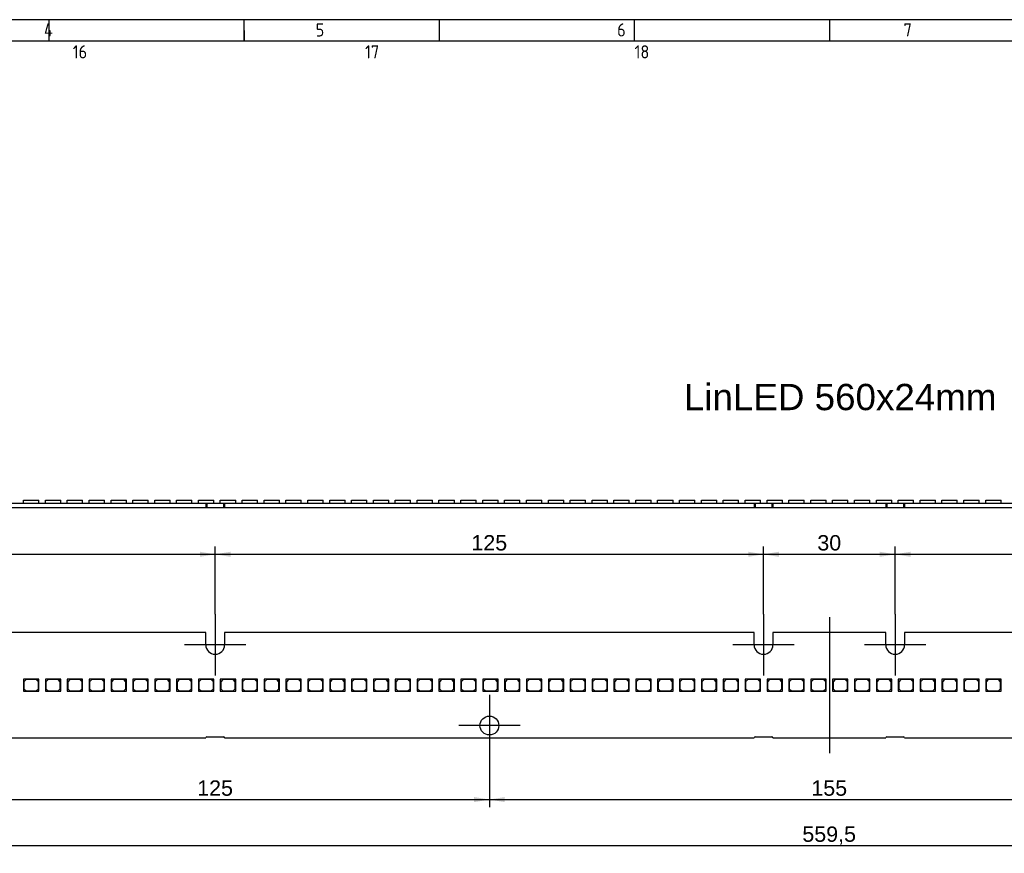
# Model space of a CAD drawing. Header units: millimetres. Extents: x 7 to 819, y 15 to 587.
# Tile 18 of 28: x 234 to 458, y 397 to 587. Entities that reach past the tile are written whole.
import ezdxf
from ezdxf.entities.mleader import LeaderData, LeaderLine
from ezdxf.enums import TextEntityAlignment as Align
from ezdxf.lldxf.tags import DXFTag
from ezdxf.math import Vec2, Vec3

# ---------------------------------------------------------------- set-up
doc = ezdxf.new("R2010")
doc.units = ezdxf.units.MM
doc.layers.add('Default', color=7, linetype='Continuous')
doc.layers.add('LINLED_560X24MM_', color=7, linetype='Continuous')
doc.styles.add('SEACAD_Arial', font='arial.ttf')
tags = doc.linetypes.add('CENTER2', pattern=[28.575, 19.05, -3.175, 3.175, -3.175]).pattern_tags.tags
tags[10:11] = [DXFTag(74, 4), DXFTag(75, 0), DXFTag(340, '0'), DXFTag(46, 0.0), DXFTag(50, 0.0), DXFTag(44, 0.0), DXFTag(45, 0.0)]
tags[8:9] = [DXFTag(74, 4), DXFTag(75, 0), DXFTag(340, '0'), DXFTag(46, 0.0), DXFTag(50, 0.0), DXFTag(44, 0.0), DXFTag(45, 0.0)]
tags[6:7] = [DXFTag(74, 4), DXFTag(75, 0), DXFTag(340, '0'), DXFTag(46, 0.0), DXFTag(50, 0.0), DXFTag(44, 0.0), DXFTag(45, 0.0)]
tags[4:5] = [DXFTag(74, 4), DXFTag(75, 0), DXFTag(340, '0'), DXFTag(46, 0.0), DXFTag(50, 0.0), DXFTag(44, 0.0), DXFTag(45, 0.0)]
doc.dimstyles.new('ISO', dxfattribs={"dimtxt": 3.5, "dimasz": 3.5, "dimexe": 1.75, "dimexo": 0, "dimgap": 0.875, "dimtad": 1, "dimtxsty": 'SEACAD_Arial', "dimblk1": '_SE_FILLED', "dimblk2": '_SE_FILLED', "dimsah": 1, "dimcen": 1.75, "dimadec": 0, "dimazin": 0, "dimtfac": 0.5, "dimtdec": 3, "dimtmove": 0, "dimatfit": 3, "dimfxl": 1, "dimarcsym": 0})

# ---------------------------------------------------------------- blocks, each defined once
blk = doc.blocks.new('SEANNOT_GROUP1')
at = {"layer": 'Default', "color": 7, "linetype": 'CENTER2'}
for p, q in [((278.49, 451.13), (278.49, 437.13)), ((285.49, 444.13), (271.49, 444.13))]:
    blk.add_line(p, q, dxfattribs=at)
blk = doc.blocks.new('SEANNOT_GROUP2')
at = {"layer": 'Default', "color": 7, "linetype": 'CENTER2'}
for p, q in [((403.49, 451.13), (403.49, 437.13)), ((410.49, 444.13), (396.49, 444.13))]:
    blk.add_line(p, q, dxfattribs=at)
blk = doc.blocks.new('SEANNOT_GROUP3')
at = {"layer": 'Default', "color": 7, "linetype": 'CENTER2'}
for p, q in [((433.49, 451.13), (433.49, 437.13)), ((440.49, 444.13), (426.49, 444.13))]:
    blk.add_line(p, q, dxfattribs=at)
blk = doc.blocks.new('SEANNOT_GROUP4')
at = {"layer": 'Default', "color": 7, "linetype": 'CENTER2'}
for p, q in [((340.99, 432.73), (340.99, 418.73)), ((347.99, 425.73), (333.99, 425.73))]:
    blk.add_line(p, q, dxfattribs=at)
blk = doc.blocks.new('SEANNOT_GROUP10')
at = {"layer": 'Default', "color": 7, "linetype": 'CENTER2'}
blk.add_line((418.49, 450.43), (418.49, 419.43), dxfattribs=at)
blk = doc.blocks.new('_DOT')
at = {"color": 0}
blk.add_line((0, 0), (-1, 0), dxfattribs=at)
at = {"color": 0, "const_width": 0.333}
blk.add_lwpolyline([(-0.1665, 0, 1), (0.1665, 0, 1)], format="xyb", close=True, dxfattribs=at)
blk = doc.blocks.new('SE1')
at = {"layer": 'LINLED_560X24MM_', "color": 7, "linetype": 'Continuous'}
for p, q in [((276.34, 446.93), (155.64, 446.93)), ((276.34, 444.13), (276.34, 446.93)), ((401.34, 446.93), (280.64, 446.93)), ((280.64, 446.93), (280.64, 444.13)), ((401.34, 444.13), (401.34, 446.93)), ((431.34, 446.93), (405.64, 446.93)), ((405.64, 446.93), (405.64, 444.13)), ((431.34, 444.13), (431.34, 446.93)), ((556.34, 446.93), (435.64, 446.93)), ((435.64, 446.93), (435.64, 444.13)), ((237.79, 436.33), (234.79, 436.33)), ((234.79, 436.33), (234.79, 433.53)), ((235.39, 436.23), (234.89, 435.73)), ((234.89, 435.73), (234.89, 434.13)), ((237.69, 436.23), (235.39, 436.23)), ((238.19, 435.73), (237.69, 436.23)), ((238.29, 436.33), (237.79, 436.33)), ((237.79, 436.33), (238.29, 435.83)), ((238.19, 434.13), (238.19, 435.73)), ((238.29, 435.83), (238.29, 436.33)), ((238.29, 433.53), (238.29, 435.83)), ((242.77, 436.33), (239.77, 436.33)), ((239.77, 436.33), (239.77, 433.53)), ((240.37, 436.23), (239.87, 435.73)), ((239.87, 435.73), (239.87, 434.13)), ((242.67, 436.23), (240.37, 436.23)), ((243.17, 435.73), (242.67, 436.23)), ((243.27, 436.33), (242.77, 436.33)), ((242.77, 436.33), (243.27, 435.83)), ((243.17, 434.13), (243.17, 435.73)), ((243.27, 435.83), (243.27, 436.33)), ((243.27, 433.53), (243.27, 435.83)), ((247.76, 436.33), (244.76, 436.33)), ((244.76, 436.33), (244.76, 433.53)), ((245.36, 436.23), (244.86, 435.73)), ((244.86, 435.73), (244.86, 434.13)), ((247.66, 436.23), (245.36, 436.23)), ((248.16, 435.73), (247.66, 436.23)), ((248.26, 436.33), (247.76, 436.33)), ((247.76, 436.33), (248.26, 435.83)), ((248.16, 434.13), (248.16, 435.73)), ((248.26, 435.83), (248.26, 436.33)), ((248.26, 433.53), (248.26, 435.83)), ((252.74, 436.33), (249.74, 436.33)), ((249.74, 436.33), (249.74, 433.53)), ((250.34, 436.23), (249.84, 435.73)), ((249.84, 435.73), (249.84, 434.13)), ((252.64, 436.23), (250.34, 436.23)), ((253.14, 435.73), (252.64, 436.23)), ((253.24, 436.33), (252.74, 436.33)), ((252.74, 436.33), (253.24, 435.83)), ((253.14, 434.13), (253.14, 435.73)), ((253.24, 435.83), (253.24, 436.33)), ((253.24, 433.53), (253.24, 435.83)), ((257.73, 436.33), (254.73, 436.33)), ((254.73, 436.33), (254.73, 433.53)), ((255.33, 436.23), (254.83, 435.73)), ((254.83, 435.73), (254.83, 434.13)), ((257.63, 436.23), (255.33, 436.23)), ((258.13, 435.73), (257.63, 436.23)), ((258.23, 436.33), (257.73, 436.33)), ((257.73, 436.33), (258.23, 435.83)), ((258.13, 434.13), (258.13, 435.73)), ((258.23, 435.83), (258.23, 436.33)), ((258.23, 433.53), (258.23, 435.83)), ((262.71, 436.33), (259.71, 436.33)), ((259.71, 436.33), (259.71, 433.53)), ((260.31, 436.23), (259.81, 435.73)), ((259.81, 435.73), (259.81, 434.13)), ((262.61, 436.23), (260.31, 436.23)), ((263.11, 435.73), (262.61, 436.23)), ((263.21, 436.33), (262.71, 436.33)), ((262.71, 436.33), (263.21, 435.83)), ((263.11, 434.13), (263.11, 435.73)), ((263.21, 435.83), (263.21, 436.33)), ((263.21, 433.53), (263.21, 435.83)), ((267.7, 436.33), (264.7, 436.33)), ((264.7, 436.33), (264.7, 433.53)), ((265.3, 436.23), (264.8, 435.73)), ((264.8, 435.73), (264.8, 434.13)), ((267.6, 436.23), (265.3, 436.23)), ((268.1, 435.73), (267.6, 436.23)), ((268.2, 436.33), (267.7, 436.33)), ((267.7, 436.33), (268.2, 435.83)), ((268.1, 434.13), (268.1, 435.73)), ((268.2, 435.83), (268.2, 436.33)), ((268.2, 433.53), (268.2, 435.83)), ((272.68, 436.33), (269.68, 436.33)), ((269.68, 436.33), (269.68, 433.53)), ((270.28, 436.23), (269.78, 435.73)), ((269.78, 435.73), (269.78, 434.13)), ((272.58, 436.23), (270.28, 436.23)), ((273.08, 435.73), (272.58, 436.23)), ((273.18, 436.33), (272.68, 436.33)), ((272.68, 436.33), (273.18, 435.83)), ((273.08, 434.13), (273.08, 435.73)), ((273.18, 435.83), (273.18, 436.33)), ((273.18, 433.53), (273.18, 435.83)), ((277.67, 436.33), (274.67, 436.33)), ((274.67, 436.33), (274.67, 433.53)), ((275.27, 436.23), (274.77, 435.73)), ((274.77, 435.73), (274.77, 434.13)), ((277.57, 436.23), (275.27, 436.23)), ((278.07, 435.73), (277.57, 436.23)), ((278.17, 436.33), (277.67, 436.33)), ((277.67, 436.33), (278.17, 435.83)), ((278.07, 434.13), (278.07, 435.73)), ((278.17, 435.83), (278.17, 436.33)), ((278.17, 433.53), (278.17, 435.83)), ((282.65, 436.33), (279.65, 436.33)), ((279.65, 436.33), (279.65, 433.53)), ((280.25, 436.23), (279.75, 435.73)), ((279.75, 435.73), (279.75, 434.13)), ((282.55, 436.23), (280.25, 436.23)), ((283.05, 435.73), (282.55, 436.23)), ((283.15, 436.33), (282.65, 436.33)), ((282.65, 436.33), (283.15, 435.83)), ((283.05, 434.13), (283.05, 435.73)), ((283.15, 435.83), (283.15, 436.33)), ((283.15, 433.53), (283.15, 435.83)), ((287.64, 436.33), (284.64, 436.33)), ((284.64, 436.33), (284.64, 433.53)), ((285.24, 436.23), (284.74, 435.73)), ((284.74, 435.73), (284.74, 434.13)), ((287.54, 436.23), (285.24, 436.23)), ((288.04, 435.73), (287.54, 436.23)), ((288.14, 436.33), (287.64, 436.33)), ((287.64, 436.33), (288.14, 435.83)), ((288.04, 434.13), (288.04, 435.73)), ((288.14, 435.83), (288.14, 436.33)), ((288.14, 433.53), (288.14, 435.83)), ((292.62, 436.33), (289.62, 436.33)), ((289.62, 436.33), (289.62, 433.53)), ((290.22, 436.23), (289.72, 435.73)), ((289.72, 435.73), (289.72, 434.13)), ((292.52, 436.23), (290.22, 436.23)), ((293.02, 435.73), (292.52, 436.23)), ((293.12, 436.33), (292.62, 436.33)), ((292.62, 436.33), (293.12, 435.83)), ((293.02, 434.13), (293.02, 435.73)), ((293.12, 435.83), (293.12, 436.33)), ((293.12, 433.53), (293.12, 435.83)), ((297.61, 436.33), (294.61, 436.33)), ((294.61, 436.33), (294.61, 433.53)), ((295.21, 436.23), (294.71, 435.73)), ((294.71, 435.73), (294.71, 434.13)), ((297.51, 436.23), (295.21, 436.23)), ((298.01, 435.73), (297.51, 436.23)), ((298.11, 436.33), (297.61, 436.33)), ((297.61, 436.33), (298.11, 435.83)), ((298.01, 434.13), (298.01, 435.73)), ((298.11, 435.83), (298.11, 436.33)), ((298.11, 433.53), (298.11, 435.83)), ((302.59, 436.33), (299.59, 436.33)), ((299.59, 436.33), (299.59, 433.53)), ((300.19, 436.23), (299.69, 435.73)), ((299.69, 435.73), (299.69, 434.13)), ((302.49, 436.23), (300.19, 436.23)), ((302.99, 435.73), (302.49, 436.23)), ((303.09, 436.33), (302.59, 436.33)), ((302.59, 436.33), (303.09, 435.83)), ((302.99, 434.13), (302.99, 435.73)), ((303.09, 435.83), (303.09, 436.33)), ((303.09, 433.53), (303.09, 435.83)), ((307.58, 436.33), (304.58, 436.33)), ((304.58, 436.33), (304.58, 433.53)), ((305.18, 436.23), (304.68, 435.73)), ((304.68, 435.73), (304.68, 434.13)), ((307.48, 436.23), (305.18, 436.23)), ((307.98, 435.73), (307.48, 436.23)), ((308.08, 436.33), (307.58, 436.33)), ((307.58, 436.33), (308.08, 435.83)), ((307.98, 434.13), (307.98, 435.73)), ((308.08, 435.83), (308.08, 436.33)), ((308.08, 433.53), (308.08, 435.83)), ((312.56, 436.33), (309.56, 436.33)), ((309.56, 436.33), (309.56, 433.53)), ((310.16, 436.23), (309.66, 435.73)), ((309.66, 435.73), (309.66, 434.13)), ((312.46, 436.23), (310.16, 436.23)), ((312.96, 435.73), (312.46, 436.23)), ((313.06, 436.33), (312.56, 436.33)), ((312.56, 436.33), (313.06, 435.83)), ((312.96, 434.13), (312.96, 435.73)), ((313.06, 435.83), (313.06, 436.33)), ((313.06, 433.53), (313.06, 435.83)), ((317.55, 436.33), (314.55, 436.33)), ((314.55, 436.33), (314.55, 433.53)), ((315.15, 436.23), (314.65, 435.73)), ((314.65, 435.73), (314.65, 434.13)), ((317.45, 436.23), (315.15, 436.23)), ((317.95, 435.73), (317.45, 436.23)), ((318.05, 436.33), (317.55, 436.33)), ((317.55, 436.33), (318.05, 435.83)), ((317.95, 434.13), (317.95, 435.73)), ((318.05, 435.83), (318.05, 436.33)), ((318.05, 433.53), (318.05, 435.83)), ((322.53, 436.33), (319.53, 436.33)), ((319.53, 436.33), (319.53, 433.53)), ((320.13, 436.23), (319.63, 435.73)), ((319.63, 435.73), (319.63, 434.13)), ((322.43, 436.23), (320.13, 436.23)), ((322.93, 435.73), (322.43, 436.23)), ((323.03, 436.33), (322.53, 436.33)), ((322.53, 436.33), (323.03, 435.83)), ((322.93, 434.13), (322.93, 435.73)), ((323.03, 435.83), (323.03, 436.33)), ((323.03, 433.53), (323.03, 435.83)), ((327.52, 436.33), (324.52, 436.33)), ((324.52, 436.33), (324.52, 433.53)), ((325.12, 436.23), (324.62, 435.73)), ((324.62, 435.73), (324.62, 434.13)), ((327.42, 436.23), (325.12, 436.23)), ((327.92, 435.73), (327.42, 436.23)), ((328.02, 436.33), (327.52, 436.33)), ((327.52, 436.33), (328.02, 435.83)), ((327.92, 434.13), (327.92, 435.73)), ((328.02, 435.83), (328.02, 436.33)), ((328.02, 433.53), (328.02, 435.83)), ((332.5, 436.33), (329.5, 436.33)), ((329.5, 436.33), (329.5, 433.53)), ((330.1, 436.23), (329.6, 435.73)), ((329.6, 435.73), (329.6, 434.13)), ((332.4, 436.23), (330.1, 436.23)), ((332.9, 435.73), (332.4, 436.23)), ((333, 436.33), (332.5, 436.33)), ((332.5, 436.33), (333, 435.83)), ((332.9, 434.13), (332.9, 435.73)), ((333, 435.83), (333, 436.33)), ((333, 433.53), (333, 435.83)), ((337.49, 436.33), (334.49, 436.33)), ((334.49, 436.33), (334.49, 433.53)), ((335.09, 436.23), (334.59, 435.73)), ((334.59, 435.73), (334.59, 434.13)), ((337.39, 436.23), (335.09, 436.23)), ((337.89, 435.73), (337.39, 436.23)), ((337.99, 436.33), (337.49, 436.33)), ((337.49, 436.33), (337.99, 435.83)), ((337.89, 434.13), (337.89, 435.73)), ((337.99, 435.83), (337.99, 436.33)), ((337.99, 433.53), (337.99, 435.83)), ((342.47, 436.33), (339.47, 436.33)), ((339.47, 436.33), (339.47, 433.53)), ((340.07, 436.23), (339.57, 435.73)), ((339.57, 435.73), (339.57, 434.13)), ((342.37, 436.23), (340.07, 436.23)), ((342.87, 435.73), (342.37, 436.23)), ((342.97, 436.33), (342.47, 436.33)), ((342.47, 436.33), (342.97, 435.83)), ((342.87, 434.13), (342.87, 435.73)), ((342.97, 435.83), (342.97, 436.33)), ((342.97, 433.53), (342.97, 435.83)), ((347.46, 436.33), (344.46, 436.33)), ((344.46, 436.33), (344.46, 433.53)), ((345.06, 436.23), (344.56, 435.73)), ((344.56, 435.73), (344.56, 434.13)), ((347.36, 436.23), (345.06, 436.23)), ((347.86, 435.73), (347.36, 436.23)), ((347.96, 436.33), (347.46, 436.33)), ((347.46, 436.33), (347.96, 435.83)), ((347.86, 434.13), (347.86, 435.73)), ((347.96, 435.83), (347.96, 436.33)), ((347.96, 433.53), (347.96, 435.83)), ((352.44, 436.33), (349.44, 436.33)), ((349.44, 436.33), (349.44, 433.53)), ((350.04, 436.23), (349.54, 435.73)), ((349.54, 435.73), (349.54, 434.13)), ((352.34, 436.23), (350.04, 436.23)), ((352.84, 435.73), (352.34, 436.23)), ((352.94, 436.33), (352.44, 436.33)), ((352.44, 436.33), (352.94, 435.83)), ((352.84, 434.13), (352.84, 435.73)), ((352.94, 435.83), (352.94, 436.33)), ((352.94, 433.53), (352.94, 435.83)), ((357.43, 436.33), (354.43, 436.33)), ((354.43, 436.33), (354.43, 433.53)), ((355.03, 436.23), (354.53, 435.73)), ((354.53, 435.73), (354.53, 434.13)), ((357.33, 436.23), (355.03, 436.23)), ((357.83, 435.73), (357.33, 436.23)), ((357.93, 436.33), (357.43, 436.33)), ((357.43, 436.33), (357.93, 435.83)), ((357.83, 434.13), (357.83, 435.73)), ((357.93, 435.83), (357.93, 436.33)), ((357.93, 433.53), (357.93, 435.83)), ((362.41, 436.33), (359.41, 436.33)), ((359.41, 436.33), (359.41, 433.53)), ((360.01, 436.23), (359.51, 435.73)), ((359.51, 435.73), (359.51, 434.13)), ((362.31, 436.23), (360.01, 436.23)), ((362.81, 435.73), (362.31, 436.23)), ((362.91, 436.33), (362.41, 436.33)), ((362.41, 436.33), (362.91, 435.83)), ((362.81, 434.13), (362.81, 435.73)), ((362.91, 435.83), (362.91, 436.33)), ((362.91, 433.53), (362.91, 435.83)), ((367.4, 436.33), (364.4, 436.33)), ((364.4, 436.33), (364.4, 433.53)), ((365, 436.23), (364.5, 435.73)), ((364.5, 435.73), (364.5, 434.13)), ((367.3, 436.23), (365, 436.23)), ((367.8, 435.73), (367.3, 436.23)), ((367.9, 436.33), (367.4, 436.33)), ((367.4, 436.33), (367.9, 435.83)), ((367.8, 434.13), (367.8, 435.73)), ((367.9, 435.83), (367.9, 436.33)), ((367.9, 433.53), (367.9, 435.83)), ((372.38, 436.33), (369.38, 436.33)), ((369.38, 436.33), (369.38, 433.53)), ((369.98, 436.23), (369.48, 435.73)), ((369.48, 435.73), (369.48, 434.13)), ((372.28, 436.23), (369.98, 436.23)), ((372.78, 435.73), (372.28, 436.23)), ((372.88, 436.33), (372.38, 436.33)), ((372.38, 436.33), (372.88, 435.83)), ((372.78, 434.13), (372.78, 435.73)), ((372.88, 435.83), (372.88, 436.33)), ((372.88, 433.53), (372.88, 435.83)), ((377.37, 436.33), (374.37, 436.33)), ((374.37, 436.33), (374.37, 433.53)), ((374.97, 436.23), (374.47, 435.73)), ((374.47, 435.73), (374.47, 434.13)), ((377.27, 436.23), (374.97, 436.23)), ((377.77, 435.73), (377.27, 436.23)), ((377.87, 436.33), (377.37, 436.33)), ((377.37, 436.33), (377.87, 435.83)), ((377.77, 434.13), (377.77, 435.73)), ((377.87, 435.83), (377.87, 436.33)), ((377.87, 433.53), (377.87, 435.83)), ((382.35, 436.33), (379.35, 436.33)), ((379.35, 436.33), (379.35, 433.53)), ((379.95, 436.23), (379.45, 435.73)), ((379.45, 435.73), (379.45, 434.13)), ((382.25, 436.23), (379.95, 436.23)), ((382.75, 435.73), (382.25, 436.23)), ((382.85, 436.33), (382.35, 436.33)), ((382.35, 436.33), (382.85, 435.83)), ((382.75, 434.13), (382.75, 435.73)), ((382.85, 435.83), (382.85, 436.33)), ((382.85, 433.53), (382.85, 435.83)), ((387.34, 436.33), (384.34, 436.33)), ((384.34, 436.33), (384.34, 433.53)), ((384.94, 436.23), (384.44, 435.73)), ((384.44, 435.73), (384.44, 434.13)), ((387.24, 436.23), (384.94, 436.23)), ((387.74, 435.73), (387.24, 436.23)), ((387.84, 436.33), (387.34, 436.33)), ((387.34, 436.33), (387.84, 435.83)), ((387.74, 434.13), (387.74, 435.73)), ((387.84, 435.83), (387.84, 436.33)), ((387.84, 433.53), (387.84, 435.83)), ((392.32, 436.33), (389.32, 436.33)), ((389.32, 436.33), (389.32, 433.53)), ((389.92, 436.23), (389.42, 435.73)), ((389.42, 435.73), (389.42, 434.13)), ((392.22, 436.23), (389.92, 436.23)), ((392.72, 435.73), (392.22, 436.23)), ((392.82, 436.33), (392.32, 436.33)), ((392.32, 436.33), (392.82, 435.83)), ((392.72, 434.13), (392.72, 435.73)), ((392.82, 435.83), (392.82, 436.33)), ((392.82, 433.53), (392.82, 435.83)), ((397.31, 436.33), (394.31, 436.33)), ((394.31, 436.33), (394.31, 433.53)), ((394.91, 436.23), (394.41, 435.73)), ((394.41, 435.73), (394.41, 434.13)), ((397.21, 436.23), (394.91, 436.23)), ((397.71, 435.73), (397.21, 436.23)), ((397.81, 436.33), (397.31, 436.33)), ((397.31, 436.33), (397.81, 435.83)), ((397.71, 434.13), (397.71, 435.73)), ((397.81, 435.83), (397.81, 436.33)), ((397.81, 433.53), (397.81, 435.83)), ((402.29, 436.33), (399.29, 436.33)), ((399.29, 436.33), (399.29, 433.53)), ((399.89, 436.23), (399.39, 435.73)), ((399.39, 435.73), (399.39, 434.13)), ((402.19, 436.23), (399.89, 436.23)), ((402.69, 435.73), (402.19, 436.23)), ((402.79, 436.33), (402.29, 436.33)), ((402.29, 436.33), (402.79, 435.83)), ((402.69, 434.13), (402.69, 435.73)), ((402.79, 435.83), (402.79, 436.33)), ((402.79, 433.53), (402.79, 435.83)), ((407.28, 436.33), (404.28, 436.33)), ((404.28, 436.33), (404.28, 433.53)), ((404.88, 436.23), (404.38, 435.73)), ((404.38, 435.73), (404.38, 434.13)), ((407.18, 436.23), (404.88, 436.23)), ((407.68, 435.73), (407.18, 436.23)), ((407.78, 436.33), (407.28, 436.33)), ((407.28, 436.33), (407.78, 435.83)), ((407.68, 434.13), (407.68, 435.73)), ((407.78, 435.83), (407.78, 436.33)), ((407.78, 433.53), (407.78, 435.83)), ((412.26, 436.33), (409.26, 436.33)), ((409.26, 436.33), (409.26, 433.53)), ((409.86, 436.23), (409.36, 435.73)), ((409.36, 435.73), (409.36, 434.13)), ((412.16, 436.23), (409.86, 436.23)), ((412.66, 435.73), (412.16, 436.23)), ((412.76, 436.33), (412.26, 436.33)), ((412.26, 436.33), (412.76, 435.83)), ((412.66, 434.13), (412.66, 435.73)), ((412.76, 435.83), (412.76, 436.33)), ((412.76, 433.53), (412.76, 435.83)), ((417.25, 436.33), (414.25, 436.33)), ((414.25, 436.33), (414.25, 433.53)), ((414.85, 436.23), (414.35, 435.73)), ((414.35, 435.73), (414.35, 434.13)), ((417.15, 436.23), (414.85, 436.23)), ((417.65, 435.73), (417.15, 436.23)), ((417.75, 436.33), (417.25, 436.33)), ((417.25, 436.33), (417.75, 435.83)), ((417.65, 434.13), (417.65, 435.73)), ((417.75, 435.83), (417.75, 436.33)), ((417.75, 433.53), (417.75, 435.83)), ((422.23, 436.33), (419.23, 436.33)), ((419.23, 436.33), (419.23, 433.53)), ((419.83, 436.23), (419.33, 435.73)), ((419.33, 435.73), (419.33, 434.13)), ((422.13, 436.23), (419.83, 436.23)), ((422.63, 435.73), (422.13, 436.23)), ((422.73, 436.33), (422.23, 436.33)), ((422.23, 436.33), (422.73, 435.83)), ((422.63, 434.13), (422.63, 435.73)), ((422.73, 435.83), (422.73, 436.33)), ((422.73, 433.53), (422.73, 435.83)), ((427.22, 436.33), (424.22, 436.33)), ((424.22, 436.33), (424.22, 433.53)), ((424.82, 436.23), (424.32, 435.73)), ((424.32, 435.73), (424.32, 434.13)), ((427.12, 436.23), (424.82, 436.23)), ((427.62, 435.73), (427.12, 436.23)), ((427.72, 436.33), (427.22, 436.33)), ((427.22, 436.33), (427.72, 435.83)), ((427.62, 434.13), (427.62, 435.73)), ((427.72, 435.83), (427.72, 436.33)), ((427.72, 433.53), (427.72, 435.83)), ((432.2, 436.33), (429.2, 436.33)), ((429.2, 436.33), (429.2, 433.53)), ((429.8, 436.23), (429.3, 435.73)), ((429.3, 435.73), (429.3, 434.13)), ((432.1, 436.23), (429.8, 436.23)), ((432.6, 435.73), (432.1, 436.23)), ((432.7, 436.33), (432.2, 436.33)), ((432.2, 436.33), (432.7, 435.83)), ((432.6, 434.13), (432.6, 435.73)), ((432.7, 435.83), (432.7, 436.33)), ((432.7, 433.53), (432.7, 435.83)), ((437.19, 436.33), (434.19, 436.33)), ((434.19, 436.33), (434.19, 433.53)), ((434.79, 436.23), (434.29, 435.73)), ((434.29, 435.73), (434.29, 434.13)), ((437.09, 436.23), (434.79, 436.23)), ((437.59, 435.73), (437.09, 436.23)), ((437.69, 436.33), (437.19, 436.33)), ((437.19, 436.33), (437.69, 435.83)), ((437.59, 434.13), (437.59, 435.73)), ((437.69, 435.83), (437.69, 436.33)), ((437.69, 433.53), (437.69, 435.83)), ((442.17, 436.33), (439.17, 436.33)), ((439.17, 436.33), (439.17, 433.53)), ((439.77, 436.23), (439.27, 435.73)), ((439.27, 435.73), (439.27, 434.13)), ((442.07, 436.23), (439.77, 436.23)), ((442.57, 435.73), (442.07, 436.23)), ((442.67, 436.33), (442.17, 436.33)), ((442.17, 436.33), (442.67, 435.83)), ((442.57, 434.13), (442.57, 435.73)), ((442.67, 435.83), (442.67, 436.33)), ((442.67, 433.53), (442.67, 435.83)), ((447.16, 436.33), (444.16, 436.33)), ((444.16, 436.33), (444.16, 433.53)), ((444.76, 436.23), (444.26, 435.73)), ((444.26, 435.73), (444.26, 434.13)), ((447.06, 436.23), (444.76, 436.23)), ((447.56, 435.73), (447.06, 436.23)), ((447.66, 436.33), (447.16, 436.33)), ((447.16, 436.33), (447.66, 435.83)), ((447.56, 434.13), (447.56, 435.73)), ((447.66, 435.83), (447.66, 436.33)), ((447.66, 433.53), (447.66, 435.83)), ((452.14, 436.33), (449.14, 436.33)), ((449.14, 436.33), (449.14, 433.53)), ((449.74, 436.23), (449.24, 435.73)), ((449.24, 435.73), (449.24, 434.13)), ((452.04, 436.23), (449.74, 436.23)), ((452.54, 435.73), (452.04, 436.23)), ((452.64, 436.33), (452.14, 436.33)), ((452.14, 436.33), (452.64, 435.83)), ((452.54, 434.13), (452.54, 435.73)), ((452.64, 435.83), (452.64, 436.33)), ((452.64, 433.53), (452.64, 435.83)), ((457.13, 436.33), (454.13, 436.33)), ((454.13, 436.33), (454.13, 433.53)), ((454.73, 436.23), (454.23, 435.73)), ((454.23, 435.73), (454.23, 434.13)), ((457.03, 436.23), (454.73, 436.23)), ((457.53, 435.73), (457.03, 436.23)), ((457.63, 436.33), (457.13, 436.33)), ((457.13, 436.33), (457.63, 435.83)), ((457.53, 434.13), (457.53, 435.73)), ((457.63, 435.83), (457.63, 436.33)), ((457.63, 433.53), (457.63, 435.83)), ((234.79, 433.53), (238.29, 433.53)), ((234.89, 434.13), (235.39, 433.63)), ((235.39, 433.63), (237.69, 433.63)), ((237.69, 433.63), (238.19, 434.13)), ((239.77, 433.53), (243.27, 433.53)), ((239.87, 434.13), (240.37, 433.63)), ((240.37, 433.63), (242.67, 433.63)), ((242.67, 433.63), (243.17, 434.13)), ((244.76, 433.53), (248.26, 433.53)), ((244.86, 434.13), (245.36, 433.63)), ((245.36, 433.63), (247.66, 433.63)), ((247.66, 433.63), (248.16, 434.13)), ((249.74, 433.53), (253.24, 433.53)), ((249.84, 434.13), (250.34, 433.63)), ((250.34, 433.63), (252.64, 433.63)), ((252.64, 433.63), (253.14, 434.13)), ((254.73, 433.53), (258.23, 433.53)), ((254.83, 434.13), (255.33, 433.63)), ((255.33, 433.63), (257.63, 433.63)), ((257.63, 433.63), (258.13, 434.13)), ((259.71, 433.53), (263.21, 433.53)), ((259.81, 434.13), (260.31, 433.63)), ((260.31, 433.63), (262.61, 433.63)), ((262.61, 433.63), (263.11, 434.13)), ((264.7, 433.53), (268.2, 433.53)), ((264.8, 434.13), (265.3, 433.63)), ((265.3, 433.63), (267.6, 433.63)), ((267.6, 433.63), (268.1, 434.13)), ((269.68, 433.53), (273.18, 433.53)), ((269.78, 434.13), (270.28, 433.63)), ((270.28, 433.63), (272.58, 433.63)), ((272.58, 433.63), (273.08, 434.13)), ((274.67, 433.53), (278.17, 433.53)), ((274.77, 434.13), (275.27, 433.63)), ((275.27, 433.63), (277.57, 433.63)), ((277.57, 433.63), (278.07, 434.13)), ((279.65, 433.53), (283.15, 433.53)), ((279.75, 434.13), (280.25, 433.63)), ((280.25, 433.63), (282.55, 433.63)), ((282.55, 433.63), (283.05, 434.13)), ((284.64, 433.53), (288.14, 433.53)), ((284.74, 434.13), (285.24, 433.63)), ((285.24, 433.63), (287.54, 433.63)), ((287.54, 433.63), (288.04, 434.13)), ((289.62, 433.53), (293.12, 433.53)), ((289.72, 434.13), (290.22, 433.63)), ((290.22, 433.63), (292.52, 433.63)), ((292.52, 433.63), (293.02, 434.13)), ((294.61, 433.53), (298.11, 433.53)), ((294.71, 434.13), (295.21, 433.63)), ((295.21, 433.63), (297.51, 433.63)), ((297.51, 433.63), (298.01, 434.13)), ((299.59, 433.53), (303.09, 433.53)), ((299.69, 434.13), (300.19, 433.63)), ((300.19, 433.63), (302.49, 433.63)), ((302.49, 433.63), (302.99, 434.13)), ((304.58, 433.53), (308.08, 433.53)), ((304.68, 434.13), (305.18, 433.63)), ((305.18, 433.63), (307.48, 433.63)), ((307.48, 433.63), (307.98, 434.13)), ((309.56, 433.53), (313.06, 433.53)), ((309.66, 434.13), (310.16, 433.63)), ((310.16, 433.63), (312.46, 433.63)), ((312.46, 433.63), (312.96, 434.13)), ((314.55, 433.53), (318.05, 433.53)), ((314.65, 434.13), (315.15, 433.63)), ((315.15, 433.63), (317.45, 433.63)), ((317.45, 433.63), (317.95, 434.13)), ((319.53, 433.53), (323.03, 433.53)), ((319.63, 434.13), (320.13, 433.63)), ((320.13, 433.63), (322.43, 433.63)), ((322.43, 433.63), (322.93, 434.13)), ((324.52, 433.53), (328.02, 433.53)), ((324.62, 434.13), (325.12, 433.63)), ((325.12, 433.63), (327.42, 433.63)), ((327.42, 433.63), (327.92, 434.13)), ((329.5, 433.53), (333, 433.53)), ((329.6, 434.13), (330.1, 433.63)), ((330.1, 433.63), (332.4, 433.63)), ((332.4, 433.63), (332.9, 434.13)), ((334.49, 433.53), (337.99, 433.53)), ((334.59, 434.13), (335.09, 433.63)), ((335.09, 433.63), (337.39, 433.63)), ((337.39, 433.63), (337.89, 434.13)), ((339.47, 433.53), (342.97, 433.53)), ((339.57, 434.13), (340.07, 433.63)), ((340.07, 433.63), (342.37, 433.63)), ((342.37, 433.63), (342.87, 434.13)), ((344.46, 433.53), (347.96, 433.53)), ((344.56, 434.13), (345.06, 433.63)), ((345.06, 433.63), (347.36, 433.63)), ((347.36, 433.63), (347.86, 434.13)), ((349.44, 433.53), (352.94, 433.53)), ((349.54, 434.13), (350.04, 433.63)), ((350.04, 433.63), (352.34, 433.63)), ((352.34, 433.63), (352.84, 434.13)), ((354.43, 433.53), (357.93, 433.53)), ((354.53, 434.13), (355.03, 433.63)), ((355.03, 433.63), (357.33, 433.63)), ((357.33, 433.63), (357.83, 434.13)), ((359.41, 433.53), (362.91, 433.53)), ((359.51, 434.13), (360.01, 433.63)), ((360.01, 433.63), (362.31, 433.63)), ((362.31, 433.63), (362.81, 434.13)), ((364.4, 433.53), (367.9, 433.53)), ((364.5, 434.13), (365, 433.63)), ((365, 433.63), (367.3, 433.63)), ((367.3, 433.63), (367.8, 434.13)), ((369.38, 433.53), (372.88, 433.53)), ((369.48, 434.13), (369.98, 433.63)), ((369.98, 433.63), (372.28, 433.63)), ((372.28, 433.63), (372.78, 434.13)), ((374.37, 433.53), (377.87, 433.53)), ((374.47, 434.13), (374.97, 433.63)), ((374.97, 433.63), (377.27, 433.63)), ((377.27, 433.63), (377.77, 434.13)), ((379.35, 433.53), (382.85, 433.53)), ((379.45, 434.13), (379.95, 433.63)), ((379.95, 433.63), (382.25, 433.63)), ((382.25, 433.63), (382.75, 434.13)), ((384.34, 433.53), (387.84, 433.53)), ((384.44, 434.13), (384.94, 433.63)), ((384.94, 433.63), (387.24, 433.63)), ((387.24, 433.63), (387.74, 434.13)), ((389.32, 433.53), (392.82, 433.53)), ((389.42, 434.13), (389.92, 433.63)), ((389.92, 433.63), (392.22, 433.63)), ((392.22, 433.63), (392.72, 434.13)), ((394.31, 433.53), (397.81, 433.53)), ((394.41, 434.13), (394.91, 433.63)), ((394.91, 433.63), (397.21, 433.63)), ((397.21, 433.63), (397.71, 434.13)), ((399.29, 433.53), (402.79, 433.53)), ((399.39, 434.13), (399.89, 433.63)), ((399.89, 433.63), (402.19, 433.63)), ((402.19, 433.63), (402.69, 434.13)), ((404.28, 433.53), (407.78, 433.53)), ((404.38, 434.13), (404.88, 433.63)), ((404.88, 433.63), (407.18, 433.63)), ((407.18, 433.63), (407.68, 434.13)), ((409.26, 433.53), (412.76, 433.53)), ((409.36, 434.13), (409.86, 433.63)), ((409.86, 433.63), (412.16, 433.63)), ((412.16, 433.63), (412.66, 434.13)), ((414.25, 433.53), (417.75, 433.53)), ((414.35, 434.13), (414.85, 433.63)), ((414.85, 433.63), (417.15, 433.63)), ((417.15, 433.63), (417.65, 434.13)), ((419.23, 433.53), (422.73, 433.53)), ((419.33, 434.13), (419.83, 433.63)), ((419.83, 433.63), (422.13, 433.63)), ((422.13, 433.63), (422.63, 434.13)), ((424.22, 433.53), (427.72, 433.53)), ((424.32, 434.13), (424.82, 433.63)), ((424.82, 433.63), (427.12, 433.63)), ((427.12, 433.63), (427.62, 434.13)), ((429.2, 433.53), (432.7, 433.53)), ((429.3, 434.13), (429.8, 433.63)), ((429.8, 433.63), (432.1, 433.63)), ((432.1, 433.63), (432.6, 434.13)), ((434.19, 433.53), (437.69, 433.53)), ((434.29, 434.13), (434.79, 433.63)), ((434.79, 433.63), (437.09, 433.63)), ((437.09, 433.63), (437.59, 434.13)), ((439.17, 433.53), (442.67, 433.53)), ((439.27, 434.13), (439.77, 433.63)), ((439.77, 433.63), (442.07, 433.63)), ((442.07, 433.63), (442.57, 434.13)), ((444.16, 433.53), (447.66, 433.53)), ((444.26, 434.13), (444.76, 433.63)), ((444.76, 433.63), (447.06, 433.63)), ((447.06, 433.63), (447.56, 434.13)), ((449.14, 433.53), (452.64, 433.53)), ((449.24, 434.13), (449.74, 433.63)), ((449.74, 433.63), (452.04, 433.63)), ((452.04, 433.63), (452.54, 434.13)), ((454.13, 433.53), (457.63, 433.53)), ((454.23, 434.13), (454.73, 433.63)), ((454.73, 433.63), (457.03, 433.63)), ((457.03, 433.63), (457.53, 434.13)), ((155.64, 422.93), (276.34, 422.93)), ((276.59, 423.18), (280.39, 423.18)), ((280.64, 422.93), (401.34, 422.93)), ((401.59, 423.18), (405.39, 423.18)), ((405.64, 422.93), (431.34, 422.93)), ((431.59, 423.18), (435.39, 423.18)), ((435.64, 422.93), (556.34, 422.93))]:
    blk.add_line(p, q, dxfattribs=at)
blk.add_circle((340.99, 425.73), 2.15, dxfattribs=at)
for centre, radius, start, end in [((278.49, 444.13), 2.15, 180, 0), ((403.49, 444.13), 2.15, 180, 0), ((433.49, 444.13), 2.15, 180, 0), ((276.59, 422.93), 0.25, 90, 180), ((280.39, 422.93), 0.25, 0, 90), ((401.59, 422.93), 0.25, 90, 180), ((405.39, 422.93), 0.25, 0, 90), ((431.59, 422.93), 0.25, 90, 180), ((435.39, 422.93), 0.25, 0, 90)]:
    blk.add_arc(centre, radius, start, end, dxfattribs=at)
blk = doc.blocks.new('SE2')
at = {"layer": 'LINLED_560X24MM_', "color": 7, "linetype": 'Continuous'}
for p, q in [((155.64, 476.43), (276.34, 476.43)), ((234.79, 477.08), (238.29, 477.08)), ((234.79, 476.43), (234.79, 477.08)), ((238.29, 476.43), (238.29, 477.08)), ((239.77, 477.08), (243.27, 477.08)), ((239.77, 476.43), (239.77, 477.08)), ((243.27, 476.43), (243.27, 477.08)), ((244.76, 477.08), (248.26, 477.08)), ((244.76, 476.43), (244.76, 477.08)), ((248.26, 476.43), (248.26, 477.08)), ((249.74, 477.08), (253.24, 477.08)), ((249.74, 476.43), (249.74, 477.08)), ((253.24, 476.43), (253.24, 477.08)), ((254.73, 477.08), (258.23, 477.08)), ((254.73, 476.43), (254.73, 477.08)), ((258.23, 476.43), (258.23, 477.08)), ((259.71, 477.08), (263.21, 477.08)), ((259.71, 476.43), (259.71, 477.08)), ((263.21, 476.43), (263.21, 477.08)), ((264.7, 477.08), (268.2, 477.08)), ((264.7, 476.43), (264.7, 477.08)), ((268.2, 476.43), (268.2, 477.08)), ((269.68, 477.08), (273.18, 477.08)), ((269.68, 476.43), (269.68, 477.08)), ((273.18, 476.43), (273.18, 477.08)), ((274.67, 477.08), (278.17, 477.08)), ((274.67, 476.43), (274.67, 477.08)), ((276.34, 476.43), (276.34, 475.43)), ((276.34, 476.43), (276.59, 476.43)), ((276.59, 476.43), (276.59, 475.43)), ((276.59, 476.43), (280.39, 476.43)), ((278.17, 476.43), (278.17, 477.08)), ((279.65, 477.08), (283.15, 477.08)), ((279.65, 476.43), (279.65, 477.08)), ((280.39, 476.43), (280.39, 475.43)), ((280.39, 476.43), (280.64, 476.43)), ((280.64, 476.43), (280.64, 475.43)), ((280.64, 476.43), (401.34, 476.43)), ((283.15, 476.43), (283.15, 477.08)), ((284.64, 477.08), (288.14, 477.08)), ((284.64, 476.43), (284.64, 477.08)), ((288.14, 476.43), (288.14, 477.08)), ((289.62, 477.08), (293.12, 477.08)), ((289.62, 476.43), (289.62, 477.08)), ((293.12, 476.43), (293.12, 477.08)), ((294.61, 477.08), (298.11, 477.08)), ((294.61, 476.43), (294.61, 477.08)), ((298.11, 476.43), (298.11, 477.08)), ((299.59, 477.08), (303.09, 477.08)), ((299.59, 476.43), (299.59, 477.08)), ((303.09, 476.43), (303.09, 477.08)), ((304.58, 477.08), (308.08, 477.08)), ((304.58, 476.43), (304.58, 477.08)), ((308.08, 476.43), (308.08, 477.08)), ((309.56, 477.08), (313.06, 477.08)), ((309.56, 476.43), (309.56, 477.08)), ((313.06, 476.43), (313.06, 477.08)), ((314.55, 477.08), (318.05, 477.08)), ((314.55, 476.43), (314.55, 477.08)), ((318.05, 476.43), (318.05, 477.08)), ((319.53, 477.08), (323.03, 477.08)), ((319.53, 476.43), (319.53, 477.08)), ((323.03, 476.43), (323.03, 477.08)), ((324.52, 477.08), (328.02, 477.08)), ((324.52, 476.43), (324.52, 477.08)), ((328.02, 476.43), (328.02, 477.08)), ((329.5, 477.08), (333, 477.08)), ((329.5, 476.43), (329.5, 477.08)), ((333, 476.43), (333, 477.08)), ((334.49, 477.08), (337.99, 477.08)), ((334.49, 476.43), (334.49, 477.08)), ((337.99, 476.43), (337.99, 477.08)), ((339.47, 477.08), (342.97, 477.08)), ((339.47, 476.43), (339.47, 477.08)), ((342.97, 476.43), (342.97, 477.08)), ((344.46, 477.08), (347.96, 477.08)), ((344.46, 476.43), (344.46, 477.08)), ((347.96, 476.43), (347.96, 477.08)), ((349.44, 477.08), (352.94, 477.08)), ((349.44, 476.43), (349.44, 477.08)), ((352.94, 476.43), (352.94, 477.08)), ((354.43, 477.08), (357.93, 477.08)), ((354.43, 476.43), (354.43, 477.08)), ((357.93, 476.43), (357.93, 477.08)), ((359.41, 477.08), (362.91, 477.08)), ((359.41, 476.43), (359.41, 477.08)), ((362.91, 476.43), (362.91, 477.08)), ((364.4, 477.08), (367.9, 477.08)), ((364.4, 476.43), (364.4, 477.08)), ((367.9, 476.43), (367.9, 477.08)), ((369.38, 477.08), (372.88, 477.08)), ((369.38, 476.43), (369.38, 477.08)), ((372.88, 476.43), (372.88, 477.08)), ((374.37, 477.08), (377.87, 477.08)), ((374.37, 476.43), (374.37, 477.08)), ((377.87, 476.43), (377.87, 477.08)), ((379.35, 477.08), (382.85, 477.08)), ((379.35, 476.43), (379.35, 477.08)), ((382.85, 476.43), (382.85, 477.08)), ((384.34, 477.08), (387.84, 477.08)), ((384.34, 476.43), (384.34, 477.08)), ((387.84, 476.43), (387.84, 477.08)), ((389.32, 477.08), (392.82, 477.08)), ((389.32, 476.43), (389.32, 477.08)), ((392.82, 476.43), (392.82, 477.08)), ((394.31, 477.08), (397.81, 477.08)), ((394.31, 476.43), (394.31, 477.08)), ((397.81, 476.43), (397.81, 477.08)), ((399.29, 477.08), (402.79, 477.08)), ((399.29, 476.43), (399.29, 477.08)), ((401.34, 476.43), (401.34, 475.43)), ((401.34, 476.43), (401.59, 476.43)), ((401.59, 476.43), (401.59, 475.43)), ((401.59, 476.43), (405.39, 476.43)), ((402.79, 476.43), (402.79, 477.08)), ((404.28, 477.08), (407.78, 477.08)), ((404.28, 476.43), (404.28, 477.08)), ((405.39, 476.43), (405.39, 475.43)), ((405.39, 476.43), (405.64, 476.43)), ((405.64, 476.43), (405.64, 475.43)), ((405.64, 476.43), (431.34, 476.43)), ((407.78, 476.43), (407.78, 477.08)), ((409.26, 477.08), (412.76, 477.08)), ((409.26, 476.43), (409.26, 477.08)), ((412.76, 476.43), (412.76, 477.08)), ((414.25, 477.08), (417.75, 477.08)), ((414.25, 476.43), (414.25, 477.08)), ((417.75, 476.43), (417.75, 477.08)), ((419.23, 477.08), (422.73, 477.08)), ((419.23, 476.43), (419.23, 477.08)), ((422.73, 476.43), (422.73, 477.08)), ((424.22, 477.08), (427.72, 477.08)), ((424.22, 476.43), (424.22, 477.08)), ((427.72, 476.43), (427.72, 477.08)), ((429.2, 477.08), (432.7, 477.08)), ((429.2, 476.43), (429.2, 477.08)), ((431.34, 476.43), (431.34, 475.43)), ((431.34, 476.43), (431.59, 476.43)), ((431.59, 476.43), (431.59, 475.43)), ((431.59, 476.43), (435.39, 476.43)), ((432.7, 476.43), (432.7, 477.08)), ((434.19, 477.08), (437.69, 477.08)), ((434.19, 476.43), (434.19, 477.08)), ((435.39, 476.43), (435.39, 475.43)), ((435.39, 476.43), (435.64, 476.43)), ((435.64, 476.43), (435.64, 475.43)), ((435.64, 476.43), (556.34, 476.43)), ((437.69, 476.43), (437.69, 477.08)), ((439.17, 477.08), (442.67, 477.08)), ((439.17, 476.43), (439.17, 477.08)), ((442.67, 476.43), (442.67, 477.08)), ((444.16, 477.08), (447.66, 477.08)), ((444.16, 476.43), (444.16, 477.08)), ((447.66, 476.43), (447.66, 477.08)), ((449.14, 477.08), (452.64, 477.08)), ((449.14, 476.43), (449.14, 477.08)), ((452.64, 476.43), (452.64, 477.08)), ((454.13, 477.08), (457.63, 477.08)), ((454.13, 476.43), (454.13, 477.08)), ((457.63, 476.43), (457.63, 477.08)), ((155.64, 475.43), (276.34, 475.43)), ((276.34, 475.43), (276.59, 475.43)), ((276.59, 475.43), (280.39, 475.43)), ((280.39, 475.43), (280.64, 475.43)), ((280.64, 475.43), (401.34, 475.43)), ((401.34, 475.43), (401.59, 475.43)), ((401.59, 475.43), (405.39, 475.43)), ((405.39, 475.43), (405.64, 475.43)), ((405.64, 475.43), (431.34, 475.43)), ((431.34, 475.43), (431.59, 475.43)), ((431.59, 475.43), (435.39, 475.43)), ((435.39, 475.43), (435.64, 475.43)), ((435.64, 475.43), (556.34, 475.43))]:
    blk.add_line(p, q, dxfattribs=at)
blk = doc.blocks.new('DMBLK7')
at = {"layer": 'Default', "linetype": 'Continuous'}
for points in [[(156.99, 465.36), (153.49, 464.77), (156.99, 464.19)], [(274.99, 465.36), (274.99, 464.19), (278.49, 464.77)]]:
    blk.add_hatch(color=7, dxfattribs=at).paths.add_polyline_path(points)
at = {"layer": 'Default', "color": 7, "linetype": 'Continuous'}
for p, q in [((153.49, 451.13), (153.49, 466.52)), ((153.49, 464.77), (278.49, 464.77)), ((278.49, 451.13), (278.49, 466.52))]:
    blk.add_line(p, q, dxfattribs=at)
at = {"layer": 'Default', "color": 7, "linetype": 'Continuous', "style": 'SEACAD_Arial'}
blk.add_text('125', height=3.5, dxfattribs=at).set_placement((211.88, 469.15), align=Align.TOP_LEFT)
blk = doc.blocks.new('_SE_FILLED')
at = {"color": 0}
blk.add_line((0, 0), (-1, 0), dxfattribs=at)
blk.add_solid([(0, 0), (-1, -0.1665), (-1, 0.1665), (0, 0)], dxfattribs=at)
blk = doc.blocks.new('DMBLK8')
at = {"layer": 'Default', "linetype": 'Continuous'}
for points in [[(281.99, 465.36), (278.49, 464.77), (281.99, 464.19)], [(399.99, 465.36), (399.99, 464.19), (403.49, 464.77)]]:
    blk.add_hatch(color=7, dxfattribs=at).paths.add_polyline_path(points)
at = {"layer": 'Default', "color": 7, "linetype": 'Continuous'}
for p, q in [((278.49, 451.13), (278.49, 466.52)), ((278.49, 464.77), (403.49, 464.77)), ((403.49, 451.13), (403.49, 466.52))]:
    blk.add_line(p, q, dxfattribs=at)
at = {"layer": 'Default', "color": 7, "linetype": 'Continuous', "style": 'SEACAD_Arial'}
blk.add_text('125', height=3.5, dxfattribs=at).set_placement((336.88, 469.15), align=Align.TOP_LEFT)
blk = doc.blocks.new('DMBLK9')
at = {"layer": 'Default', "linetype": 'Continuous'}
for points in [[(406.99, 465.36), (403.49, 464.77), (406.99, 464.19)], [(429.99, 465.36), (429.99, 464.19), (433.49, 464.77)]]:
    blk.add_hatch(color=7, dxfattribs=at).paths.add_polyline_path(points)
at = {"layer": 'Default', "color": 7, "linetype": 'Continuous'}
for p, q in [((403.49, 451.13), (403.49, 466.52)), ((403.49, 464.77), (433.49, 464.77)), ((433.49, 451.13), (433.49, 466.52))]:
    blk.add_line(p, q, dxfattribs=at)
at = {"layer": 'Default', "color": 7, "linetype": 'Continuous', "style": 'SEACAD_Arial'}
blk.add_text('30', height=3.5, dxfattribs=at).set_placement((415.75, 469.15), align=Align.TOP_LEFT)
blk = doc.blocks.new('DMBLK10')
at = {"layer": 'Default', "linetype": 'Continuous'}
for points in [[(436.99, 465.36), (433.49, 464.77), (436.99, 464.19)], [(554.99, 465.36), (554.99, 464.19), (558.49, 464.77)]]:
    blk.add_hatch(color=7, dxfattribs=at).paths.add_polyline_path(points)
at = {"layer": 'Default', "color": 7, "linetype": 'Continuous'}
for p, q in [((433.49, 451.13), (433.49, 466.52)), ((433.49, 464.77), (558.49, 464.77)), ((558.49, 451.13), (558.49, 466.52))]:
    blk.add_line(p, q, dxfattribs=at)
at = {"layer": 'Default', "color": 7, "linetype": 'Continuous', "style": 'SEACAD_Arial'}
blk.add_text('125', height=3.5, dxfattribs=at).set_placement((491.88, 469.15), align=Align.TOP_LEFT)
blk = doc.blocks.new('DMBLK12')
at = {"layer": 'Default', "linetype": 'Continuous'}
for points in [[(219.49, 408.26), (219.49, 409.43), (215.99, 408.85)], [(337.49, 408.26), (340.99, 408.85), (337.49, 409.43)]]:
    blk.add_hatch(color=7, dxfattribs=at).paths.add_polyline_path(points)
at = {"layer": 'Default', "color": 7, "linetype": 'Continuous'}
for p, q in [((215.99, 418.73), (215.99, 407.1)), ((340.99, 418.73), (340.99, 407.1)), ((215.99, 408.85), (340.99, 408.85))]:
    blk.add_line(p, q, dxfattribs=at)
at = {"layer": 'Default', "color": 7, "linetype": 'Continuous', "style": 'SEACAD_Arial'}
blk.add_text('125', height=3.5, dxfattribs=at).set_placement((274.38, 413.22), align=Align.TOP_LEFT)
blk = doc.blocks.new('DMBLK13')
at = {"layer": 'Default', "linetype": 'Continuous'}
for points in [[(344.49, 408.26), (344.49, 409.43), (340.99, 408.85)], [(492.49, 408.26), (495.99, 408.85), (492.49, 409.43)]]:
    blk.add_hatch(color=7, dxfattribs=at).paths.add_polyline_path(points)
at = {"layer": 'Default', "color": 7, "linetype": 'Continuous'}
for p, q in [((340.99, 418.73), (340.99, 407.1)), ((495.99, 418.73), (495.99, 407.1)), ((340.99, 408.85), (495.99, 408.85))]:
    blk.add_line(p, q, dxfattribs=at)
at = {"layer": 'Default', "color": 7, "linetype": 'Continuous', "style": 'SEACAD_Arial'}
blk.add_text('155', height=3.5, dxfattribs=at).set_placement((414.38, 413.22), align=Align.TOP_LEFT)
blk = doc.blocks.new('DMBLK15')
at = {"layer": 'Default', "linetype": 'Continuous'}
for points in [[(142.24, 397.76), (142.24, 398.93), (138.74, 398.35)], [(694.74, 397.76), (698.24, 398.35), (694.74, 398.93)]]:
    blk.add_hatch(color=7, dxfattribs=at).paths.add_polyline_path(points)
at = {"layer": 'Default', "color": 7, "linetype": 'Continuous'}
for p, q in [((138.74, 425.93), (138.74, 396.6)), ((698.24, 425.93), (698.24, 396.6)), ((138.74, 398.35), (698.24, 398.35))]:
    blk.add_line(p, q, dxfattribs=at)
at = {"layer": 'Default', "color": 7, "linetype": 'Continuous', "style": 'SEACAD_Arial'}
blk.add_text('559,5', height=3.5, dxfattribs=at).set_placement((412.33, 402.72), align=Align.TOP_LEFT)

msp = doc.modelspace()

# ---------------------------------------------------------------- linework, layer by layer
at = {"layer": 'Default', "color": 7, "linetype": 'Continuous'}
for p, q in [((819.1001, 586.6698), (6.7081, 586.6698)), ((240.6001, 581.8093), (240.6001, 586.6698)), ((240.6001, 581.8093), (240.6001, 586.6698)), ((285.1001, 581.8093), (285.1001, 586.6698)), ((329.6001, 581.8093), (329.6001, 586.6698)), ((374.1001, 581.8093), (374.1001, 586.6698)), ((418.6001, 581.8093), (418.6001, 586.6698)), ((285.1001, 584.2395), (285.1001, 581.8093)), ((819.1001, 581.8093), (10.9778, 581.8093))]:
    msp.add_line(p, q, dxfattribs=at)

# ---------------------------------------------------------------- block references
at = {"layer": 'Default'}
for name in ['SE2', 'SEANNOT_GROUP1', 'SEANNOT_GROUP2', 'SEANNOT_GROUP10', 'SEANNOT_GROUP3', 'SE1', 'SEANNOT_GROUP4']:
    msp.add_blockref(name, (0, 0), dxfattribs=at)

# ---------------------------------------------------------------- texts
at = {"layer": 'Default', "insert": (32.3605, 585.8351), "char_height": 3, "width": 763.840919, "attachment_point": 1}
msp.add_mtext('{\\fSolid Edge ISO|b1||i0||c0|p34;\\C7;\\H3.;\\W0.94;1                                          2                                      3                                      4                                   5                                       6                                     7                                   8                                     9                                      10                                 11                                      12                                    13                                  14                                     15                                   16                                     17                                  18}', dxfattribs=at)

# ---------------------------------------------------------------- dimensions: what is measured, and where the dimension line sits
at = {"layer": 'Default', "color": 7, "linetype": 'Continuous'}
for base, p1, p2, picture, middle in [((153.492, 464.7745), (153.492, 444.1252), (278.492, 444.1252), 'DMBLK7', (215.992, 464.7745)), ((278.492, 464.7745), (278.492, 444.1252), (403.492, 444.1252), 'DMBLK8', (340.992, 464.7745)), ((403.492, 464.7745), (403.492, 444.1252), (433.492, 444.1252), 'DMBLK9', (418.492, 464.7745)), ((433.492, 464.7745), (433.492, 444.1252), (558.492, 444.1252), 'DMBLK10', (495.992, 464.7745)), ((138.742, 398.346), (138.742, 425.9252), (698.242, 425.9252), 'DMBLK15', (418.492, 398.346)), ((215.992, 408.846), (215.992, 425.7252), (340.992, 425.7252), 'DMBLK12', (278.492, 408.846)), ((340.992, 408.846), (340.992, 425.7252), (495.992, 425.7252), 'DMBLK13', (418.492, 408.846))]:
    dim = msp.add_linear_dim(base=base, p1=p1, p2=p2, angle=0, text='\\A1;<>', dimstyle='ISO', dxfattribs=at)
    dim.commit()
    dim.dimension.update_dxf_attribs({"geometry": picture, "text_midpoint": middle, "dimtype": 161})

# ---------------------------------------------------------------- leaders
ml = msp.add_multileader_mtext('Standard', dxfattribs=at)
ml.set_content('{\\pxsm0.9;\\fArial|b0||i0||c0|p34;\\W1.;LinLED 560x24mm\\P}', color=256)
ml.set_leader_properties()
ml.set_arrow_properties(name='DOT')
ml.build(insert=Vec2(0, 0))
ml.multileader.update_dxf_attribs({"leader_type": 0, "dogleg_length": 0, "arrow_head_size": 6})
ctx = ml.context
ctx.base_point, ctx.char_height, ctx.arrow_head_size, ctx.landing_gap_size = Vec3(383.3156, 500.5841), 6, 6, 2.1
ctx.mtext.insert = Vec3(385.3156, 503.6351)

doc.saveas('drawing.dxf')
